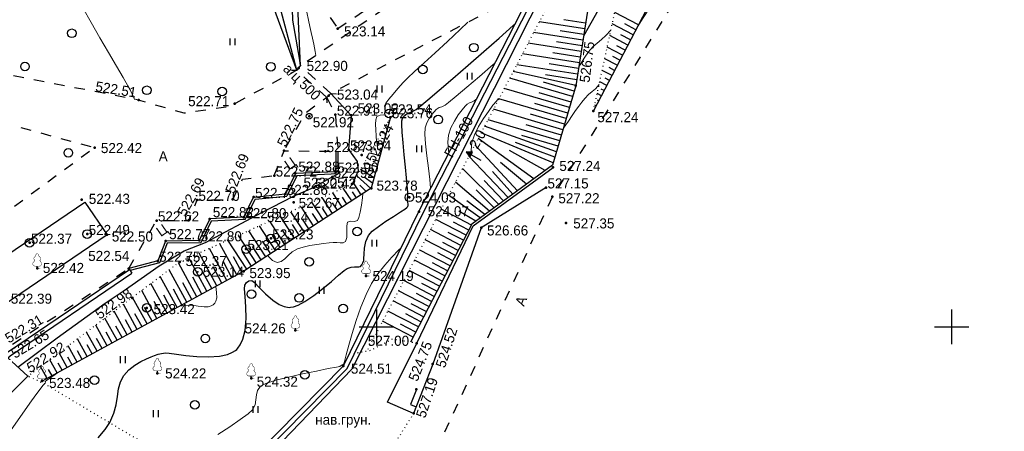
# Model space of a CAD drawing. Header units: millimetres. Extents: x -76021 to 1074922, y 19208 to 400534.
# Tile 87 of 108: x 328065 to 413664, y 233463 to 269262. Entities that reach past the tile are written whole.
import ezdxf

# ---------------------------------------------------------------- set-up
doc = ezdxf.new("R2010")
doc.units = ezdxf.units.MM
for name, pattern in [('Д_ТРОТ_ТРУБА', [3, 1.5, -1.5]), ('ДОРОГИ_СТРОЯЩ', [9, 8, -1]), ('Контура низ откосов  Штриховая 0.1-0.5 - - - - - - -', [0.6, 0.1, -0.5])]:
    doc.linetypes.add(name, pattern=pattern)
for name, color, linetype in [('(001) Сетка', 92, 'Continuous'), ('(003) Пункты', 7, 'Continuous'), ('(004) Точки рельефа', 7, 'Continuous'), ('(004a) Точки рельефа (отк.)', 7, 'Continuous'), ('(013) Газ', 30, 'ИК_Газопровод -------г--------'), ('(014) Водопровод', 5, 'ИК_Водопровод -------в--------'), ('(017) Канализация', 33, 'KANALIS_K_1'), ('(022) Возд. Линии', 7, 'Continuous'), ('(025) Дорога', 7, 'Continuous'), ('(027) Гидрография', 7, 'Continuous'), ('(028) Гидротехн.', 7, 'Continuous'), ('(031) Горизонтали', 42, 'Continuous'), ('(035) Откосы', 7, 'Continuous'), ('(036) Растительность', 7, 'Continuous'), ('(038) Деревья', 7, 'Continuous'), ('(039) Земля', 7, 'Continuous'), ('(040) Ограда', 7, 'Continuous')]:
    doc.layers.add(name, color=color, linetype=linetype)
doc.layers.add('(032) Горизонтали утолщенные', color=32, linetype='Continuous', lineweight=30)
doc.styles.add('BM-431', font='txt')
doc.styles.add('D-431', font='txt')
doc.styles.get("Standard").update_dxf_attribs({"font": 'arial.ttf'})
doc.linetypes.add('GAZ_VOZDUSH', pattern='A,1,-2,["~",Standard,S=3,R=0,X=-1.5,Y=-1.5],-1,10', length=14)
doc.linetypes.add('KANALIS_K_1', pattern='A,1,[">",Standard,S=1.8,R=0,X=-0.9,Y=-0.9],3,-1,["К",Standard,S=1.8,R=0,X=-0.9,Y=-0.9],-1,10', length=16)
doc.linetypes.add('ИК_Водопровод -------в--------', pattern='A,9,-0.6,["В",Standard,S=1.2,R=0,X=0,Y=-0.6],-1.2', length=10.8)
doc.linetypes.add('ИК_Газопровод -------г--------', pattern='A,9,-0.6,["Г",Standard,S=1.2,R=0,X=0,Y=-0.6],-1.2', length=10.8)
doc.linetypes.add('ОГРАДА_БЕТ', pattern='A,4,["|",Standard,S=0.8,R=0,X=0,Y=-0.8],4', length=8)
doc.linetypes.add('ОТКОСЫ_НЕУКР', pattern='A,0.5,["|",Standard,S=1.2,R=0,X=0,Y=-1.2],1,["|",Standard,S=0.5,R=0,X=0,Y=-0.5],0.5', length=2)
doc.linetypes.add('ОТКОСЫ_НЕУКР1', pattern='A,0.5,["|",Standard,S=-1.2,R=0,X=0,Y=1.2],1,["|",Standard,S=-0.5,R=0,X=0,Y=0.5],0.5', length=2)
doc.linetypes.add('ПОДПОРНАЯ СТЕНКА', pattern='A,2,["V",Standard,S=1.2,R=0,X=0,Y=-1.2],0.2,["V",Standard,S=0.8,R=0,X=0,Y=-0.8],0.25,["V",Standard,S=0.3,R=0,X=0,Y=-0.3],0.25', length=2.7)

# ---------------------------------------------------------------- blocks, each defined once
blk = doc.blocks.new('d')
at = {"layer": '(038) Деревья'}
blk.add_ellipse((0, 0), major_axis=(0.265, 0.265), ratio=1, start_param=5.497787, end_param=11.780972, dxfattribs=at)
blk = doc.blocks.new('I04010')
for p, q in [((-0.412273, 0.007146), (-0.412273, 1.207146)), ((0.387727, 1.207146), (0.387727, 0.007146))]:
    blk.add_line(p, q)
blk = doc.blocks.new('Setka')
at = {"layer": '(001) Сетка'}
for p, q in [((0, 1.5), (0, -1.5)), ((-1.5, 0), (1.5, 0))]:
    blk.add_line(p, q, dxfattribs=at)
blk = doc.blocks.new('d-flat-35-flat-1')
at = {"layer": '(038) Деревья'}
blk.add_ellipse((0, 0), major_axis=(0.265, 0.265), ratio=1, start_param=5.497787, end_param=11.780972, dxfattribs=at)
blk = doc.blocks.new('d-flat-34-flat-1')
at = {"layer": '(038) Деревья'}
blk.add_ellipse((0, 0), major_axis=(0.265, 0.265), ratio=1, start_param=5.497787, end_param=11.780972, dxfattribs=at)
blk = doc.blocks.new('d-flat-33-flat-1')
at = {"layer": '(038) Деревья'}
blk.add_ellipse((0, 0), major_axis=(0.265, 0.265), ratio=1, start_param=5.497787, end_param=11.780972, dxfattribs=at)
blk = doc.blocks.new('d-flat-32-flat-1')
at = {"layer": '(038) Деревья'}
blk.add_ellipse((0, 0), major_axis=(0.265, 0.265), ratio=1, start_param=5.497787, end_param=11.780972, dxfattribs=at)
blk = doc.blocks.new('U1061-flat-1-flat-1')
at = {"layer": '(022) Возд. Линии'}
blk.add_circle((0, 0), 0.25, dxfattribs=at)
at = {"color": 4, "oblique": 15}
blk.add_attdef('Z', (0.797, -0.495), '', height=1, dxfattribs=at)
blk = doc.blocks.new('d-flat-31-flat-1')
at = {"layer": '(038) Деревья'}
blk.add_ellipse((0, 0), major_axis=(0.265, 0.265), ratio=1, start_param=5.497787, end_param=11.780972, dxfattribs=at)
blk = doc.blocks.new('d-flat-30-flat-1')
at = {"layer": '(038) Деревья'}
blk.add_ellipse((0, 0), major_axis=(0.265, 0.265), ratio=1, start_param=5.497787, end_param=11.780972, dxfattribs=at)
blk = doc.blocks.new('d-flat-29-flat-1')
at = {"layer": '(038) Деревья'}
blk.add_ellipse((0, 0), major_axis=(0.265, 0.265), ratio=1, start_param=5.497787, end_param=11.780972, dxfattribs=at)
blk = doc.blocks.new('d-flat-28-flat-1')
at = {"layer": '(038) Деревья'}
blk.add_ellipse((0, 0), major_axis=(0.265, 0.265), ratio=1, start_param=5.497787, end_param=11.780972, dxfattribs=at)
blk = doc.blocks.new('karagach-flat-21-flat-1')
at = {"layer": '(038) Деревья', "const_width": 0.0375}
for points in [[(-0.208, 1.009, 0.430853), (-0.255, 0.753, 0.548276)], [(-0.208, 1.009, 0.181567), (-0.117, 1.159, 0.303004)], [(0, 1.312, 0.246034), (-0.117, 1.159, 0.489079)], [(0, 1.312, -0.246034), (0.117, 1.159, -0.489079)], [(0.208, 1.009, -0.181567), (0.117, 1.159, -0.303004)], [(0.208, 1.009, -0.430853), (0.255, 0.753, -0.548276)], [(-0.315, 0.559, 0.626949), (-0.218, 0.206, 0.702465)], [(-0.315, 0.559, 0.383603), (-0.255, 0.753, 0.352912)], [(0.315, 0.559, -0.626949), (0.218, 0.206, -0.702465)], [(0.315, 0.559, -0.383603), (0.255, 0.753, -0.352912)]]:
    blk.add_lwpolyline(points, format="xyb", dxfattribs=at)
for points in [[(0, 0.206), (-0.218, 0.206)], [(0, 0), (0, 0.206)], [(0, 0.206), (0.218, 0.206)], [(0, 0), (0.281, 0)]]:
    blk.add_lwpolyline(points, dxfattribs=at)
at = {"layer": '(038) Деревья'}
blk.add_lwpolyline([(0, 0), (0, 0.206)], dxfattribs=at)
blk = doc.blocks.new('karagach-flat-13-flat-1')
at = {"layer": '(038) Деревья', "const_width": 0.0375}
for points in [[(-0.208, 1.009, 0.430853), (-0.255, 0.753, 0.548276)], [(-0.208, 1.009, 0.181567), (-0.117, 1.159, 0.303004)], [(0, 1.312, 0.246034), (-0.117, 1.159, 0.489079)], [(0, 1.312, -0.246034), (0.117, 1.159, -0.489079)], [(0.208, 1.009, -0.181567), (0.117, 1.159, -0.303004)], [(0.208, 1.009, -0.430853), (0.255, 0.753, -0.548276)], [(-0.315, 0.559, 0.626949), (-0.218, 0.206, 0.702465)], [(-0.315, 0.559, 0.383603), (-0.255, 0.753, 0.352912)], [(0.315, 0.559, -0.626949), (0.218, 0.206, -0.702465)], [(0.315, 0.559, -0.383603), (0.255, 0.753, -0.352912)]]:
    blk.add_lwpolyline(points, format="xyb", dxfattribs=at)
for points in [[(0, 0.206), (-0.218, 0.206)], [(0, 0), (0, 0.206)], [(0, 0.206), (0.218, 0.206)], [(0, 0), (0.281, 0)]]:
    blk.add_lwpolyline(points, dxfattribs=at)
at = {"layer": '(038) Деревья'}
blk.add_lwpolyline([(0, 0), (0, 0.206)], dxfattribs=at)
blk = doc.blocks.new('karagach-flat-12-flat-1')
at = {"layer": '(038) Деревья', "const_width": 0.0375}
for points in [[(-0.208, 1.009, 0.430853), (-0.255, 0.753, 0.548276)], [(-0.208, 1.009, 0.181567), (-0.117, 1.159, 0.303004)], [(0, 1.312, 0.246034), (-0.117, 1.159, 0.489079)], [(0, 1.312, -0.246034), (0.117, 1.159, -0.489079)], [(0.208, 1.009, -0.181567), (0.117, 1.159, -0.303004)], [(0.208, 1.009, -0.430853), (0.255, 0.753, -0.548276)], [(-0.315, 0.559, 0.626949), (-0.218, 0.206, 0.702465)], [(-0.315, 0.559, 0.383603), (-0.255, 0.753, 0.352912)], [(0.315, 0.559, -0.626949), (0.218, 0.206, -0.702465)], [(0.315, 0.559, -0.383603), (0.255, 0.753, -0.352912)]]:
    blk.add_lwpolyline(points, format="xyb", dxfattribs=at)
for points in [[(0, 0.206), (-0.218, 0.206)], [(0, 0), (0, 0.206)], [(0, 0.206), (0.218, 0.206)], [(0, 0), (0.281, 0)]]:
    blk.add_lwpolyline(points, dxfattribs=at)
at = {"layer": '(038) Деревья'}
blk.add_lwpolyline([(0, 0), (0, 0.206)], dxfattribs=at)
blk = doc.blocks.new('karagach-flat-15-flat-1-flat-1')
at = {"layer": '(038) Деревья', "const_width": 0.0375}
for points in [[(-0.208, 1.009, 0.430853), (-0.255, 0.753, 0.548276)], [(-0.208, 1.009, 0.181567), (-0.117, 1.159, 0.303004)], [(0, 1.312, 0.246034), (-0.117, 1.159, 0.489079)], [(0, 1.312, -0.246034), (0.117, 1.159, -0.489079)], [(0.208, 1.009, -0.181567), (0.117, 1.159, -0.303004)], [(0.208, 1.009, -0.430853), (0.255, 0.753, -0.548276)], [(-0.315, 0.559, 0.626949), (-0.218, 0.206, 0.702465)], [(-0.315, 0.559, 0.383603), (-0.255, 0.753, 0.352912)], [(0.315, 0.559, -0.626949), (0.218, 0.206, -0.702465)], [(0.315, 0.559, -0.383603), (0.255, 0.753, -0.352912)]]:
    blk.add_lwpolyline(points, format="xyb", dxfattribs=at)
for points in [[(0, 0.206), (-0.218, 0.206)], [(0, 0), (0, 0.206)], [(0, 0.206), (0.218, 0.206)], [(0, 0), (0.281, 0)]]:
    blk.add_lwpolyline(points, dxfattribs=at)
at = {"layer": '(038) Деревья'}
blk.add_lwpolyline([(0, 0), (0, 0.206)], dxfattribs=at)
blk = doc.blocks.new('karagach-flat-16-flat-1-flat-1')
at = {"layer": '(038) Деревья', "const_width": 0.0375}
for points in [[(-0.208, 1.009, 0.430853), (-0.255, 0.753, 0.548276)], [(-0.208, 1.009, 0.181567), (-0.117, 1.159, 0.303004)], [(0, 1.312, 0.246034), (-0.117, 1.159, 0.489079)], [(0, 1.312, -0.246034), (0.117, 1.159, -0.489079)], [(0.208, 1.009, -0.181567), (0.117, 1.159, -0.303004)], [(0.208, 1.009, -0.430853), (0.255, 0.753, -0.548276)], [(-0.315, 0.559, 0.626949), (-0.218, 0.206, 0.702465)], [(-0.315, 0.559, 0.383603), (-0.255, 0.753, 0.352912)], [(0.315, 0.559, -0.626949), (0.218, 0.206, -0.702465)], [(0.315, 0.559, -0.383603), (0.255, 0.753, -0.352912)]]:
    blk.add_lwpolyline(points, format="xyb", dxfattribs=at)
for points in [[(0, 0.206), (-0.218, 0.206)], [(0, 0), (0, 0.206)], [(0, 0.206), (0.218, 0.206)], [(0, 0), (0.281, 0)]]:
    blk.add_lwpolyline(points, dxfattribs=at)
at = {"layer": '(038) Деревья'}
blk.add_lwpolyline([(0, 0), (0, 0.206)], dxfattribs=at)
blk = doc.blocks.new('karagach-flat-17-flat-1-flat-1')
at = {"layer": '(038) Деревья', "const_width": 0.0375}
for points in [[(-0.208, 1.009, 0.430853), (-0.255, 0.753, 0.548276)], [(-0.208, 1.009, 0.181567), (-0.117, 1.159, 0.303004)], [(0, 1.312, 0.246034), (-0.117, 1.159, 0.489079)], [(0, 1.312, -0.246034), (0.117, 1.159, -0.489079)], [(0.208, 1.009, -0.181567), (0.117, 1.159, -0.303004)], [(0.208, 1.009, -0.430853), (0.255, 0.753, -0.548276)], [(-0.315, 0.559, 0.626949), (-0.218, 0.206, 0.702465)], [(-0.315, 0.559, 0.383603), (-0.255, 0.753, 0.352912)], [(0.315, 0.559, -0.626949), (0.218, 0.206, -0.702465)], [(0.315, 0.559, -0.383603), (0.255, 0.753, -0.352912)]]:
    blk.add_lwpolyline(points, format="xyb", dxfattribs=at)
for points in [[(0, 0.206), (-0.218, 0.206)], [(0, 0), (0, 0.206)], [(0, 0.206), (0.218, 0.206)], [(0, 0), (0.281, 0)]]:
    blk.add_lwpolyline(points, dxfattribs=at)
at = {"layer": '(038) Деревья'}
blk.add_lwpolyline([(0, 0), (0, 0.206)], dxfattribs=at)
blk = doc.blocks.new('wef-flat-4')
at = {"layer": '(025) Дорога', "linetype": 'Д_ТРОТ_ТРУБА'}
blk.add_hatch(color=0, dxfattribs=at).paths.add_polyline_path([(-1295647.589, -1831919.311), (-1295647.344, -1831918.875), (-1295647.902, -1831918.848)])
at = {"layer": '(022) Возд. Линии', "color": 0}
for points in [[(-1295647.902, -1831918.848), (-1295647.589, -1831919.311)], [(-1295646.594, -1831919.582), (-1295647.466, -1831919.093)]]:
    blk.add_lwpolyline(points, dxfattribs=at)
at = {"layer": '(025) Дорога', "color": 0, "linetype": 'Д_ТРОТ_ТРУБА'}
blk.add_lwpolyline([(-1295647.589, -1831919.311), (-1295647.344, -1831918.875), (-1295647.902, -1831918.848), (-1295647.589, -1831919.311)], close=True, dxfattribs=at)
blk.add_lwpolyline([(-1295647.589, -1831919.311), (-1295647.344, -1831918.875)], dxfattribs=at)
blk = doc.blocks.new('A$C05d28b1e')
at = {"layer": '(003) Пункты'}
blk.add_point((54029, 33528), dxfattribs=at)
at = {"layer": '(004) Точки рельефа', "color": 7, "linetype": 'ByBlock', "lineweight": -2}
for p in [(80964, 63758), (77575, 60326), (101665, 58785), (63649, 57538), (72010, 57232), (103197, 56600), (78485, 56140), (59831, 53401), (76297, 53138), (83042, 52774), (99695, 51688), (77292, 51165), (82218, 50239), (83873, 49879), (58708, 48870), (71845, 48900), (99627, 49152), (77126, 48656), (68013, 47083), (69837, 47209), (74372, 47777), (88020, 47853), (93450, 46447), (100823, 46869), (60910, 45827), (66001, 45285), (54838, 42902), (67213, 43463), (72794, 42654), (83430, 42245), (63098, 40319), (77291, 37509), (87837, 36393), (81458, 34429), (89226, 34580), (65285, 33793), (55260, 33104), (73443, 33339), (87809, 32378), (87566, 30288)]:
    blk.add_point(p, dxfattribs=at)
at = {"layer": '(004a) Точки рельефа (отк.)', "color": 7, "linetype": 'ByBlock', "lineweight": -2}
for p in [(80187, 57943), (80764, 56268), (82148, 56210), (85431, 56385), (85552, 56047), (79878, 53098), (81913, 53244), (75448, 50975), (80487, 50864), (80802, 51319), (78859, 49935), (99074, 49941), (68734, 48861), (73654, 49114), (76411, 49381), (87193, 49086), (72802, 47356), (65211, 47072), (59188, 45895), (75153, 45510), (54171, 45133), (68929, 45342), (72997, 44580), (62803, 42892), (65319, 43564), (64369, 39468)]:
    blk.add_point(p, dxfattribs=at)
at = {"layer": '(004a) Точки рельефа (отк.)'}
blk.add_point((68805, 42609), dxfattribs=at)
at = {"layer": '(013) Газ', "linetype": 'GAZ_VOZDUSH', "ltscale": 600, "flags": 128}
blk.add_lwpolyline([(139039, 153682), (138885, 152734), (135454, 145357), (130316, 142546), (115842, 109039), (104824, 79051), (99727, 68744), (82201, 34139), (52809, 3628), (56082, -3749), (32593, -24350), (33828, -29046), (31852, -35564), (-6995, -77251), (-10648, -79274), (-22017, -90450), (-29954, -94459), (-74554, -132816), (-76953, -135094)], dxfattribs=at)
at = {"layer": '(014) Водопровод', "linetype": 'GAZ_VOZDUSH', "ltscale": 600, "flags": 128}
blk.add_lwpolyline([(87809, 32378), (87290, 31082), (87795, 30880)], dxfattribs=at)
at = {"layer": '(025) Дорога', "linetype": 'Д_ТРОТ_ТРУБА', "ltscale": 600, "flags": 128}
for points in [[(150815, 142076), (135921, 113311), (125552, 93370), (117383, 77821), (104208, 56333), (99627, 49152), (88708, 25275), (72217, 300), (60109, -13961), (40976, -33812), (21855, -53057), (7525, -67385), (-21145, -96032), (-41237, -115998), (-56020, -131074), (-73097, -148290), (-76079, -151266)], [(96975, 76152), (91663, 70018), (77743, 60511), (77407, 60141), (71543, 56980), (67628, 56398), (63649, 57538), (35933, 62943), (-1136, 71955), (-2270, 72968), (-11178, 84489), (-11295, 84899), (-11231, 85387), (2620, 97018), (30185, 117380)], [(-2596, 13263), (-3144, 13637), (-13462, 28471), (-17211, 34931), (-24202, 51467), (-24593, 54534), (-22584, 57991), (-18196, 60973), (-5102, 68075), (38937, 59146), (59831, 53401), (40293, 39065), (36909, 36534)], [(97952, 67229), (97849, 67204), (80355, 58128), (80019, 57758), (78093, 56361), (76297, 53138)], [(80019, 57758), (80764, 56268), (80988, 53107)], [(75448, 50975), (76297, 53138), (79878, 53098), (80988, 53107)], [(71845, 48900), (72697, 50658), (75448, 50975)], [(62803, 42892), (65211, 47072), (68013, 47083), (68734, 48861), (71845, 48861)], [(45473, 31118), (48342, 32399), (52105, 35930), (62803, 42892)]]:
    blk.add_lwpolyline(points, dxfattribs=at)
at = {"layer": '(025) Дорога', "linetype": 'Д_ТРОТ_ТРУБА', "ltscale": 600}
blk.add_lwpolyline([(80964, 63758), (89166, 69320), (86497, 73256), (78295, 67694)], close=True, dxfattribs=at)
at = {"layer": '(025) Дорога', "ltscale": 600}
for points in [[(80788, 53105), (80802, 51319), (77292, 51165), (76411, 49381), (76407, 49379)], [(80988, 53107), (81003, 51128), (77419, 50970), (76543, 49191)], [(72802, 47356), (73654, 49114), (76407, 49379)], [(72930, 47162), (73785, 48926), (76543, 49191)], [(72802, 47356), (69837, 47209), (68929, 45342), (66001, 45285), (65319, 43564), (62803, 42892)], [(72930, 47162), (69965, 47015), (69055, 45144), (66138, 45088), (65468, 43397), (62920, 42716)]]:
    blk.add_lwpolyline(points, dxfattribs=at)
blk.add_lwpolyline([(42404, 37430), (58981, 48671), (60910, 45827), (44333, 34586)], close=True, dxfattribs=at)
at = {"layer": '(027) Гидрография', "color": 3, "ltscale": 600}
for points in [[(77407, 60141), (75517, 67269), (75191, 67595), (74497, 67553), (71085, 67532), (62130, 76350), (46008, 97015), (34748, 111736), (30185, 117380)], [(88603, 77800), (76863, 70140), (77044, 64500), (77743, 60511)], [(80355, 58128), (82148, 56210), (81913, 53244), (82660, 52191), (82757, 51396), (82218, 50239)], [(53151, 34325), (56587, 36865), (60759, 39877), (62323, 40927), (65453, 43121), (67621, 44421), (69470, 45157), (74372, 47777), (77130, 49202), (78859, 49935), (80487, 50864), (81003, 51128)]]:
    blk.add_lwpolyline(points, dxfattribs=at)
at = {"layer": '(028) Гидротехн.', "linetype": 'Д_ТРОТ_ТРУБА', "ltscale": 600}
for points in [[(76950, 60141), (77407, 60141), (77743, 60511), (77661, 61011)], [(80019, 57758), (77407, 60141)], [(80355, 58128), (77743, 60511)], [(80060, 57304), (80019, 57758), (80355, 58128), (80862, 58091)]]:
    blk.add_lwpolyline(points, dxfattribs=at)
at = {"layer": '(031) Горизонтали', "color": 42, "linetype": 'Continuous', "lineweight": 0, "ltscale": 600}
for points in [[(63311, 57604), (63217, 57848), (63079, 58106), (62911, 58431), (62713, 58790), (62299, 59504), (61722, 60493), (61031, 61676), (60280, 62971), (59520, 64297), (58802, 65573)], [(107020, 63921), (107523, 64696), (108732, 66573), (109956, 68491), (111137, 70363), (112219, 72105), (113144, 73632), (113855, 74858), (114231, 75564), (114382, 75906), (114413, 76034), (114407, 76066), (114362, 76112), (114228, 76155), (113936, 76123), (113432, 75957), (113273, 75894)], [(79068, 61415), (79008, 61777), (78890, 62408), (78780, 62943), (78670, 63434), (78553, 63935), (78422, 64499), (78270, 65179), (78082, 65817), (77829, 66442), (77562, 67059), (77431, 67404)], [(85078, 56792), (85033, 57042), (85150, 57274), (85409, 57627), (85772, 58068), (86202, 58564), (86663, 59081), (87023, 59440), (87644, 60018), (88471, 60774), (89447, 61664), (90516, 62648), (91624, 63683), (92290, 64320)], [(101914, 60383), (102039, 60619), (102377, 61189), (102763, 61740), (103151, 62174), (103523, 62504), (103897, 62806), (104288, 63154), (104716, 63625)], [(89041, 49845), (89042, 49879), (88969, 50646), (88848, 51634), (88714, 52710), (88599, 53739), (88537, 54587), (88560, 55120), (88706, 55559), (88905, 55947), (89129, 56275), (89349, 56537), (89536, 56724), (89784, 56886), (90022, 56967), (90299, 57105), (90599, 57343), (91253, 57885), (92176, 58660), (93283, 59599), (94486, 60631), (94637, 60763)], [(100561, 55020), (100664, 55178), (101020, 55718), (101345, 56203), (101644, 56637), (101922, 57026), (102185, 57372), (102439, 57681), (102779, 58033), (103073, 58282), (103363, 58533), (103693, 58891)], [(90624, 52933), (90586, 53170), (90533, 53878), (90593, 54493), (90805, 55128), (91106, 55722), (91446, 56250), (91779, 56687), (92055, 57005), (92228, 57181), (92420, 57307), (92606, 57371), (92822, 57478), (93045, 57656)], [(92575, 53054), (92557, 53182), (92626, 53867), (92855, 54534), (93207, 55238), (93628, 55929), (94064, 56562), (94460, 57090), (94764, 57464), (94919, 57639), (95000, 57691)], [(84336, 53929), (84307, 54423), (84287, 54964), (84261, 55447), (84273, 55838), (84364, 56104), (84646, 56245), (84986, 56274)], [(74882, 44016), (74968, 43920), (75296, 43581), (75710, 43424), (76057, 43509), (76359, 43735), (76661, 44035), (77012, 44345), (77457, 44601), (77948, 44759), (78531, 44888), (79145, 44990), (79728, 45070), (80219, 45128), (80556, 45168), (80890, 45171), (81178, 45137), (81427, 45139), (81642, 45253), (81754, 45594), (81755, 46108), (81746, 46616), (81828, 46938), (82097, 47025), (82417, 46994), (82697, 47081), (82810, 47334), (82919, 47809), (83019, 48409), (83110, 49040), (83160, 49414)], [(88352, 48502), (88317, 48612), (88422, 48854), (88612, 49009)], [(70551, 28461), (71582, 29140), (72488, 29761), (73174, 30270), (73548, 30613), (73775, 31049), (73856, 31483), (73895, 31904), (73993, 32301), (74252, 32665), (74725, 32902), (75586, 33172), (76696, 33455), (77917, 33731), (79111, 33982), (80142, 34188), (80870, 34330), (81158, 34388), (81258, 34453), (81341, 34515), (81426, 34556), (81502, 34603), (81558, 34818), (81700, 35387), (81921, 36226), (82212, 37254), (82565, 38387), (82972, 39545), (83424, 40644), (83914, 41602), (84457, 42432), (85055, 43197), (85675, 43892), (86285, 44513), (86476, 44695)], [(67238, 39628), (67637, 39684), (68275, 39703), (68843, 39627), (69349, 39555), (69715, 39565), (69968, 39644), (70129, 39743), (70206, 39808), (70276, 39883), (70376, 40054), (70445, 40353), (70435, 40813), (70373, 41336)], [(51925, 27928), (52771, 29146), (53543, 30242), (54209, 31177), (54734, 31908), (55087, 32395), (55234, 32595), (55363, 32743), (55478, 32860), (55541, 32933), (55568, 33032), (55599, 33127), (55819, 33284), (56406, 33689), (56687, 33881)]]:
    blk.add_lwpolyline(points, dxfattribs=at)
at = {"layer": '(032) Горизонтали утолщенные', "color": 32, "linetype": 'Continuous', "lineweight": 30, "ltscale": 600}
for points in [[(102336, 63092), (102359, 63131), (102999, 64254), (103649, 65396), (104237, 66421), (104689, 67194), (104932, 67579), (105143, 67810), (105334, 67970), (105525, 68129), (105740, 68359)], [(60137, 28170), (60746, 28908), (61161, 29518), (61510, 30303), (61700, 31051), (61808, 31758), (61907, 32421), (62070, 33033), (62372, 33593), (62818, 34078), (63328, 34477), (63854, 34795), (64347, 35039), (64757, 35215), (65037, 35330), (65365, 35453), (65641, 35514), (65992, 35564), (66324, 35542), (66943, 35454), (67769, 35343), (68720, 35249), (69718, 35213), (70681, 35276), (71372, 35425), (71817, 35609), (72069, 35770), (72180, 35864), (72295, 35982), (72493, 36255), (72719, 36743), (72906, 37500), (72995, 38535), (72980, 39564), (72917, 40470), (72863, 41141), (72877, 41461), (73046, 41676), (73246, 41814), (73489, 41859), (73722, 41684), (74129, 41254), (74673, 40694), (75316, 40132), (75878, 39768), (76314, 39588), (76608, 39527), (76754, 39517), (76867, 39522), (77111, 39565), (77515, 39707), (78107, 40016), (78893, 40540), (79681, 41146), (80417, 41760), (81046, 42307), (81516, 42711), (81773, 42899), (82125, 43000), (82434, 43040), (82633, 43056), (82803, 43049), (82934, 43080), (83050, 43220), (83136, 43394), (83227, 43587), (83227, 43587), (83227, 43587), (83240, 43756), (83250, 44150), (83294, 44677), (83410, 45247), (83634, 45768), (83972, 46139), (84509, 46561), (85155, 47003), (85823, 47432), (86424, 47816), (86795, 48069), (86981, 48216), (87050, 48290), (87065, 48319), (87080, 48383), (87080, 48522), (87024, 48741), (87025, 48959), (87051, 49212), (87051, 49212), (87051, 49212), (87062, 49322), (87047, 49535), (87027, 49790), (86999, 50109), (86934, 50794), (86846, 51721), (86749, 52770), (86656, 53819), (86579, 54746), (86532, 55429), (86528, 55746), (86593, 55953), (86690, 56109), (86844, 56267), (87017, 56377), (87239, 56469), (87497, 56576), (87777, 56732), (88095, 56987), (88789, 57568), (89775, 58405), (90972, 59430), (92297, 60574), (93670, 61767), (95007, 62941), (96227, 64027), (96384, 64171)]]:
    blk.add_lwpolyline(points, dxfattribs=at)
at = {"layer": '(035) Откосы', "ltscale": 600}
for p, q in [((107113, 64099), (105052, 65176)), ((102438, 63745), (98487, 64361)), ((102515, 64239), (100624, 64534)), ((102284, 62757), (97998, 63426)), ((102361, 63251), (100302, 63572)), ((106652, 63217), (104834, 64167)), ((106883, 63658), (105913, 64165)), ((102130, 61770), (97509, 62490)), ((102207, 62264), (99981, 62611)), ((106192, 62335), (104615, 63158)), ((106422, 62776), (105573, 63219)), ((102053, 61276), (99659, 61649)), ((105731, 61452), (104397, 62149)), ((105961, 61893), (105234, 62273)), ((101976, 60783), (97020, 61555)), ((105270, 60570), (104179, 61140)), ((105501, 61011), (104894, 61328)), ((101669, 58808), (96225, 60033)), ((101822, 59795), (96531, 60620)), ((101899, 60289), (99338, 60688)), ((104810, 59688), (103961, 60131)), ((105040, 60129), (104555, 60382)), ((101390, 57848), (95920, 59452)), ((101531, 58327), (98844, 59115)), ((101745, 59301), (99016, 59727)), ((104349, 58806), (103743, 59122)), ((104579, 59247), (104215, 59437)), ((101109, 56889), (95448, 58548)), ((104118, 58364), (103876, 58491)), ((100828, 55930), (94976, 57645)), ((101250, 57368), (98467, 58184)), ((103888, 57923), (103524, 58113)), ((103658, 57482), (103536, 57546)), ((100547, 54971), (94504, 56742)), ((100968, 56409), (98090, 57253)), ((103427, 57041), (103306, 57104)), ((100266, 54012), (94032, 55839)), ((100687, 55450), (97714, 56322)), ((85292, 55092), (85167, 55126)), ((85422, 55570), (85297, 55603)), ((99984, 53053), (93739, 55279)), ((100406, 54491), (97337, 55391)), ((85032, 54137), (84783, 54205)), ((85162, 54615), (84788, 54716)), ((98006, 50690), (93183, 54216)), ((99703, 52094), (93440, 54707)), ((100125, 53532), (96960, 54460)), ((84902, 53660), (84279, 53829)), ((84772, 53182), (84398, 53284)), ((96590, 49655), (92884, 53645)), ((99012, 51424), (95895, 53149)), ((99844, 52573), (96420, 53848)), ((84642, 52705), (83770, 52942)), ((84512, 52227), (84014, 52363)), ((95783, 49066), (92375, 52670)), ((84122, 50795), (82941, 51498)), ((84382, 51750), (83261, 52055)), ((84252, 51273), (83629, 51442)), ((94976, 48476), (91811, 51592)), ((97375, 50228), (95117, 52106)), ((83839, 49857), (82623, 50945)), ((83992, 50318), (83269, 50832)), ((95379, 48771), (93690, 50538)), ((96186, 49360), (94414, 51322)), ((82181, 48776), (81453, 49893)), ((83010, 49316), (82307, 50395)), ((83425, 49587), (82882, 50144)), ((94168, 47887), (91193, 50411)), ((94572, 48182), (92991, 49729)), ((80524, 47695), (79627, 49069)), ((81353, 48235), (80540, 49481)), ((81767, 48506), (81382, 49096)), ((82596, 49046), (82253, 49573)), ((93361, 47298), (90606, 49288)), ((78866, 46614), (77802, 48245)), ((79695, 47154), (78715, 48657)), ((80109, 47424), (79640, 48144)), ((80938, 47965), (80511, 48620)), ((92587, 46680), (89958, 48048)), ((93765, 47592), (92202, 48781)), ((77208, 45532), (75977, 47420)), ((78037, 46073), (76889, 47833)), ((78451, 46343), (77898, 47191)), ((79280, 46884), (78769, 47667)), ((92126, 45793), (89495, 47162)), ((92958, 47003), (91500, 47880)), ((75550, 44451), (74151, 46596)), ((76379, 44992), (75064, 47008)), ((76793, 45262), (76157, 46238)), ((77622, 45803), (77028, 46715)), ((91665, 44907), (89032, 46277)), ((92357, 46236), (91041, 46921)), ((73892, 43370), (72326, 45772)), ((74721, 43911), (73239, 46184)), ((75964, 44722), (75286, 45762)), ((91204, 44020), (88568, 45391)), ((91895, 45350), (90579, 46035)), ((71338, 41861), (69823, 44642)), ((72207, 42334), (70728, 45050)), ((73063, 42830), (71413, 45360)), ((74307, 43640), (73544, 44809)), ((75136, 44181), (74415, 45286)), ((91434, 44463), (90117, 45149)), ((69600, 40914), (68015, 43825)), ((70469, 41388), (68919, 44233)), ((72642, 42571), (71911, 43913)), ((73478, 43100), (72674, 44333)), ((90742, 43133), (88105, 44505)), ((90973, 43577), (89655, 44262)), ((68731, 40441), (67122, 43395)), ((70903, 41624), (70137, 43031)), ((71773, 42098), (71024, 43472)), ((90281, 42247), (87642, 43620)), ((90512, 42690), (89193, 43376)), ((66993, 39494), (65524, 42190)), ((67862, 39968), (66323, 42792)), ((69165, 40678), (68364, 42149)), ((70034, 41151), (69251, 42590)), ((89820, 41360), (87179, 42734)), ((90050, 41804), (88731, 42490)), ((66124, 39021), (64725, 41588)), ((67427, 39731), (66675, 41111)), ((68296, 40204), (67509, 41649)), ((89358, 40474), (86716, 41848)), ((89589, 40917), (88268, 41604)), ((64385, 38074), (63127, 40384)), ((65254, 38548), (63926, 40986)), ((66558, 39258), (65841, 40573)), ((88897, 39587), (86253, 40963)), ((89128, 40030), (87806, 40718)), ((63516, 37601), (62328, 39782)), ((64820, 38311), (64173, 39498)), ((65689, 38784), (65007, 40036)), ((88436, 38700), (85790, 40077)), ((88666, 39144), (87344, 39832)), ((61778, 36654), (60730, 38578)), ((62647, 37127), (61529, 39180)), ((63951, 37838), (63339, 38960)), ((87975, 37814), (85327, 39192)), ((88205, 38257), (86882, 38946)), ((60909, 36181), (59931, 37976)), ((62213, 36891), (61671, 37885)), ((63082, 37364), (62505, 38423)), ((87513, 36927), (84864, 38306)), ((87744, 37371), (86420, 38060)), ((60040, 35707), (59132, 37374)), ((60474, 35944), (60003, 36809)), ((61344, 36417), (60837, 37347)), ((58302, 34761), (57534, 36170)), ((59171, 35234), (58333, 36772)), ((59605, 35471), (59169, 36272)), ((57433, 34287), (56735, 35568)), ((57867, 34524), (57501, 35196)), ((58736, 34997), (58335, 35734)), ((55695, 33341), (55138, 34363)), ((56564, 33814), (55937, 34965)), ((56998, 34051), (56667, 34659)), ((56129, 33577), (55833, 34121))]:
    blk.add_line(p, q, dxfattribs=at)
at = {"layer": '(035) Откосы', "linetype": 'Контура низ откосов  Штриховая 0.1-0.5 - - - - - - -', "ltscale": 600}
for points in [[(103197, 56600), (106463, 71701), (112284, 88953), (116260, 106271), (122597, 117101), (129958, 128064), (132828, 132631)], [(104824, 79051), (100119, 67481), (83503, 35704)], [(85552, 56047), (82218, 50239), (67213, 43463), (54029, 33528)]]:
    blk.add_lwpolyline(points, dxfattribs=at)
at = {"layer": '(035) Откосы', "ltscale": 600}
for points in [[(138914, 128807), (129874, 107395), (119760, 87733), (113986, 77260), (103197, 56600)], [(104824, 79051), (101665, 58785), (99642, 51883), (92632, 46765), (87283, 36484)], [(85552, 56047), (83873, 49879), (72794, 42654), (55260, 33104)]]:
    blk.add_lwpolyline(points, dxfattribs=at)
at = {"layer": '(035) Откосы', "linetype": 'ОТКОСЫ_НЕУКР', "ltscale": 600}
for points in [[(85297, 31263), (87837, 36393), (92747, 46621), (99695, 51688)], [(99074, 49941), (93450, 46447), (89226, 34580), (87566, 30288), (85297, 31263)]]:
    blk.add_lwpolyline(points, dxfattribs=at)
at = {"layer": '(035) Откосы', "ltscale": 600, "flags": 128}
for points in [[(45452, 31001), (48536, 32456), (52248, 35626), (62853, 42816)], [(62853, 42816), (63077, 42484)]]:
    blk.add_lwpolyline(points, dxfattribs=at)
at = {"layer": '(035) Откосы', "linetype": 'ПОДПОРНАЯ СТЕНКА', "ltscale": 600, "flags": 128}
for points in [[(45623, 30639), (48755, 32117), (52491, 35307), (63077, 42484)], [(52273, 35121), (54029, 33528), (44345, 23912), (30550, 13678), (19304, 6618), (18092, 8284)]]:
    blk.add_lwpolyline(points, dxfattribs=at)
at = {"layer": '(039) Земля', "linetype": 'Контура низ откосов  Штриховая 0.1-0.5 - - - - - - -', "ltscale": 600, "flags": 128}
for points in [[(87837, 36393), (85694, 36745), (83865, 35776), (82422, 35489)], [(32919, -434), (66557, 26239), (55525, 32839), (54029, 33528)], [(87566, 30288), (85279, 26670), (85083, 25275), (83100, 22616), (78769, 18934), (77913, 18309), (75018, 20395), (73882, 21918), (73498, 25771)]]:
    blk.add_lwpolyline(points, dxfattribs=at)
at = {"layer": '(040) Ограда', "linetype": 'ОГРАДА_БЕТ', "ltscale": 600, "flags": 128}
blk.add_lwpolyline([(54321, 6856), (81458, 34429), (88020, 47853), (103060, 77194), (102668, 77349), (103071, 78364), (104105, 77984), (103725, 76950), (103429, 77058)], dxfattribs=at)
at = {"layer": '(040) Ограда', "ltscale": 600, "flags": 128}
blk.add_lwpolyline([(54606, 6575), (81789, 34195), (88378, 47674), (103429, 77058)], dxfattribs=at)
at = {"linetype": 'ОТКОСЫ_НЕУКР', "ltscale": 600}
blk.add_lwpolyline([(77407, 60141), (74930, 66941), (73521, 66974), (70766, 66898), (61921, 75981), (51963, 88436), (43116, 99871), (30183, 117379)], dxfattribs=at)
at = {"linetype": 'ОТКОСЫ_НЕУКР1', "ltscale": 600}
blk.add_lwpolyline([(77743, 60511), (77330, 69626), (89130, 77208)], dxfattribs=at)
at = {"layer": '(001) Сетка', "xscale": 1000, "yscale": 1000, "zscale": 1000}
for p in [(84335, 37831), (134335, 37831)]:
    blk.add_blockref('Setka', p, dxfattribs=at)
at = {"layer": '(022) Возд. Линии', "xscale": 1000, "yscale": 1000, "zscale": 1000}
for name, p in [('d-flat-34-flat-1', (85431, 56385)), ('U1061-flat-1-flat-1', (78485, 56140)), ('wef-flat-4', (1295740032, 1831971879)), ('d-flat-35-flat-1', (87193, 49086)), ('d-flat-33-flat-1', (59188, 45895)), ('d-flat-32-flat-1', (54171, 45133)), ('d-flat-28-flat-1', (75153, 45510)), ('d-flat-29-flat-1', (72997, 44580)), ('karagach-flat-21-flat-1', (54838, 42902)), ('d-flat-31-flat-1', (68805, 42609)), ('karagach-flat-12-flat-1', (83430, 42245)), ('d-flat-30-flat-1', (64369, 39468)), ('karagach-flat-13-flat-1', (77291, 37509)), ('karagach-flat-16-flat-1-flat-1', (65285, 33793)), ('karagach-flat-17-flat-1-flat-1', (55260, 33104)), ('karagach-flat-15-flat-1-flat-1', (73443, 33339))]:
    blk.add_blockref(name, p, dxfattribs=at)
at = {"layer": '(036) Растительность', "linetype": 'Continuous', "xscale": 500, "yscale": 500, "zscale": 500}
for p in [(71819, 62304), (92440, 59320), (84607, 58210), (88047, 53003), (84156, 44797), (74009, 41262), (79574, 40693), (62281, 34658), (73814, 30333), (65155, 29960)]:
    blk.add_blockref('I04010', p, dxfattribs=at)
at = {"layer": '(038) Деревья', "linetype": 'Continuous', "xscale": 1000, "yscale": 1000, "zscale": 1000}
for p in [(57854, 63352), (92795, 62105), (53777, 60473), (75159, 60448), (88360, 60195), (64365, 58395), (70924, 58290), (89708, 55845), (57546, 52965), (82654, 46112), (78487, 43474), (73458, 40673), (77610, 40335), (81435, 39408), (69455, 36801), (59827, 33180), (78102, 33658), (68552, 31042)]:
    blk.add_blockref('d', p, dxfattribs=at)
at = {"layer": '(004) Точки рельефа', "linetype": 'ByBlock', "char_height": 875, "attachment_point": 4, "style": 'D-431'}
for s, insert in [('523.14', (81517, 63514)), ('522.90', (78263, 60510)), ('522.71', (67961, 57442)), ('527.24', (103537, 56052)), ('522.92', (78796, 55612)), ('522.42', (60379, 53367)), ('522.88', (77545, 51752)), ('527.24', (100232, 51811)), ('523.05', (77989, 50355)), ('523.78', (84338, 50098)), ('522.43', (59323, 48948)), ('522.67', (77572, 48599)), ('527.22', (100148, 49002)), ('522.82', (70107, 47793)), ('522.44', (74804, 47371)), ('524.07', (88792, 47871)), ('527.35', (101441, 46814)), ('522.50', (61325, 45677)), ('522.77', (66309, 45877)), ('526.66', (93947, 46201)), ('522.37', (67739, 43541)), ('522.42', (55332, 42940)), ('523.95', (73287, 42493)), ('524.19', (83993, 42240)), ('522.39', (52549, 40267)), ('524.26', (72870, 37683)), ('527.00', (83591, 36604)), ('524.22', (65962, 33769)), ('524.51', (82111, 34182)), ('523.48', (55868, 32941)), ('524.32', (73920, 33047))]:
    blk.add_mtext(s, dxfattribs=dict(at, insert=insert))
for s, insert, rotation in [('526.75', (102421, 59081), 82.83178), ('522.51', (59920, 58749), 350.94831), ('522.75', (76046, 53592), 63.88009), ('523.24', (83760, 52230), 61.04714), ('522.69', (71563, 49499), 68.3), ('522.69', (67340, 47570), 60.45572), ('522.98', (60028, 38793), 35.60205), ('522.31', (52157, 36740), 30.67907), ('522.65', (52686, 35408), 31.02927), ('524.52', (89872, 34322), 71.88787), ('{\\fArial|b0|i1|c204|p32;522.92}', (53993, 34140), 33.02311), ('524.75', (87491, 33170), 68.3987), ('527.19', (88155, 29964), 71.54628)]:
    blk.add_mtext(s, dxfattribs=dict(at, insert=insert, rotation=rotation))
at = {"layer": '(004a) Точки рельефа (отк.)', "style": 'D-431'}
blk.add_text('523.14', height=875, dxfattribs=at).set_placement((69244, 42173))
at = {"layer": '(004a) Точки рельефа (отк.)', "linetype": 'ByBlock', "char_height": 875, "attachment_point": 4, "style": 'D-431'}
for s, insert in [('523.04', (80895, 58019)), ('523.02', (82695, 56815)), ('522.91', (80889, 56618)), ('523.54', (85556, 56735)), ('523.76', (85677, 56397)), ('522.87', (80003, 53448)), ('523.04', (82038, 53594)), ('522.90', (80927, 51669)), ('522.72', (75573, 51325)), ('522.92', (80612, 51214)), ('522.42', (78984, 50285)), ('527.15', (99199, 50291)), ('522.70', (68859, 49211)), ('522.73', (73779, 49464)), ('522.86', (76536, 49731)), ('524.03', (87677, 49068)), ('522.62', (65336, 47422)), ('522.80', (72927, 47706)), ('522.49', (59313, 46245)), ('522.80', (69054, 45692)), ('523.23', (75278, 45860)), ('522.37', (54296, 45483)), ('523.21', (73122, 44930)), ('522.54', (59273, 43986)), ('522.75', (65444, 43914)), ('523.42', (64955, 39359))]:
    blk.add_mtext(s, dxfattribs=dict(at, insert=insert))
at = {"layer": '(013) Газ', "color": 0, "linetype": 'Continuous', "style": 'BM-431'}
for s, p in [('ГН-100', (90925, 52460)), ('2.0', (93099, 53219))]:
    blk.add_text(s, height=875, rotation=60.68936, dxfattribs=at).set_placement(p)
at = {"layer": '(017) Канализация', "color": 0, "linetype": 'Continuous', "style": 'BM-431'}
blk.add_text('а/ц 500', height=875, rotation=315.65749, dxfattribs=at).set_placement((76146, 60182))
at = {"layer": '(025) Дорога', "linetype": 'ДОРОГИ_СТРОЯЩ', "style": 'BM-431'}
blk.add_text('A', height=875, dxfattribs=at).set_placement((65403, 52219))
for s, rotation, p in [('Ц', 34.71983, (76728, 51438)), ('Ц', 34.71983, (65577, 45618)), ('A', 68.34774, (97162, 39549))]:
    blk.add_text(s, height=875, rotation=rotation, dxfattribs=at).set_placement(p)
at = {"layer": '(039) Земля', "linetype": 'Continuous', "style": 'BM-431'}
blk.add_text('нав.грун.', height=875, dxfattribs=at).set_placement((79009, 29314))

msp = doc.modelspace()

# ---------------------------------------------------------------- block references
at = {"color": 5, "lineweight": 50}
msp.add_blockref('A$C05d28b1e', (274748.019, 204725.492), dxfattribs=at)

doc.saveas('drawing.dxf')
